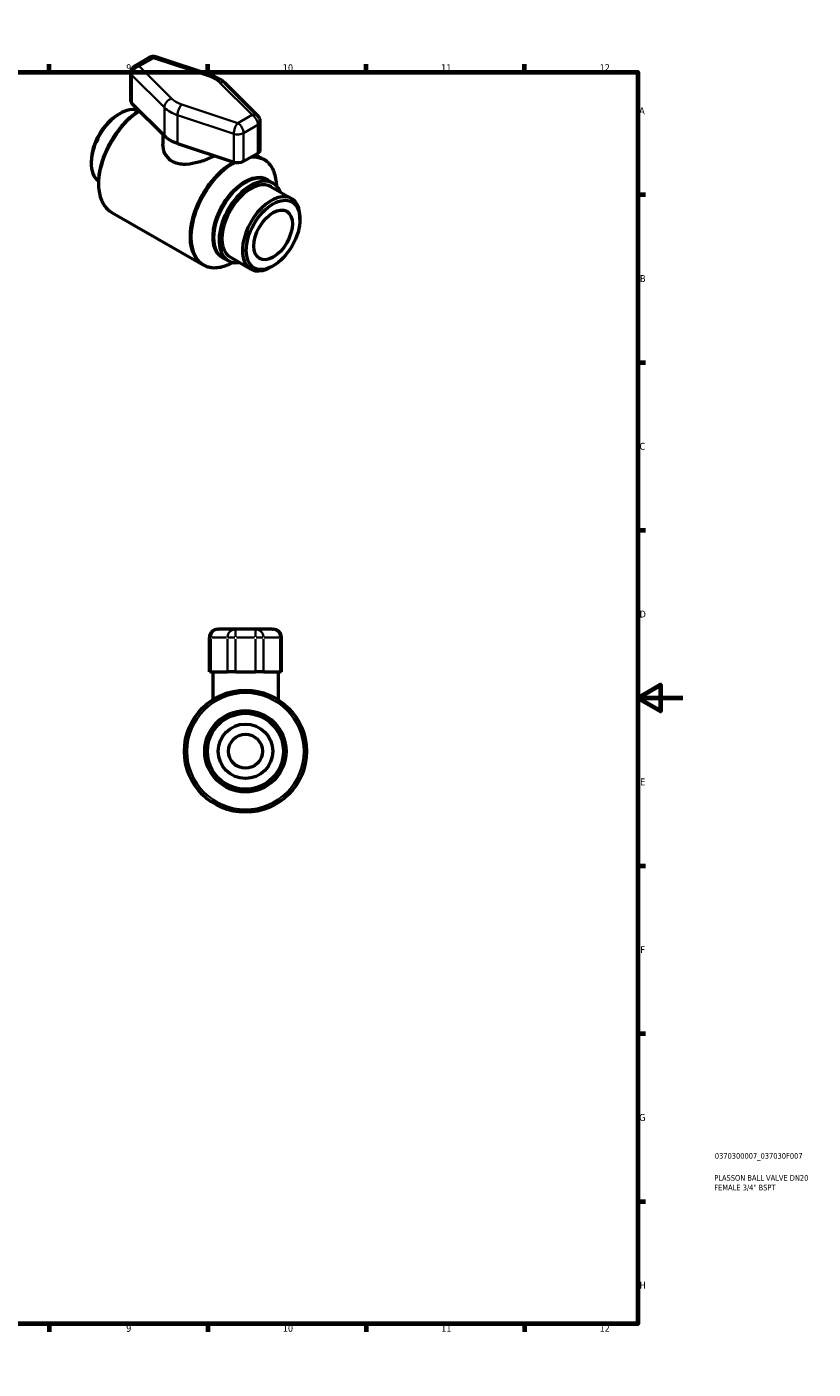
# Model space of a CAD drawing. Header units: millimetres. Extents: x 0 to 899, y -243 to 594.
# Tile 3 of 3: x 551 to 899, y 0 to 594. Entities that reach past the tile are written whole.
import ezdxf

# ---------------------------------------------------------------- set-up
doc = ezdxf.new("R2010")
doc.units = ezdxf.units.MM
for name, color, linetype, lineweight in [('Border (ANSI)', 7, 'Continuous', 70), ('Title (ISO)', 7, 'Continuous', 50), ('Visible (ANSI)', 7, 'Continuous', 50), ('Visible Narrow (ANSI)', 7, 'Continuous', 35)]:
    doc.layers.add(name, color=color, linetype=linetype, lineweight=lineweight)
doc.styles.add('Note Text (ANSI)', font='tahoma.ttf')
doc.styles.add('Note Text (ISO)', font='tahoma.ttf')

# ---------------------------------------------------------------- blocks, each defined once
blk = doc.blocks.new('Borders Default Border')
at = {"layer": 'Border (ANSI)'}
for p, q in [((70.08, 574), (70.08, 577.45)), ((140.17, 574), (140.17, 577.45)), ((210.25, 574), (210.25, 577.45)), ((280.33, 574), (280.33, 577.45)), ((350.42, 574), (350.42, 577.45)), ((490.58, 574), (490.58, 577.45)), ((560.67, 574), (560.67, 577.45)), ((630.75, 574), (630.75, 577.45)), ((700.83, 574), (700.83, 577.45)), ((770.92, 574), (770.92, 577.45)), ((20, 519.75), (16.55, 519.75)), ((821, 519.75), (824.45, 519.75)), ((20, 445.5), (16.55, 445.5)), ((821, 445.5), (824.45, 445.5)), ((20, 371.25), (16.55, 371.25)), ((821, 371.25), (824.45, 371.25)), ((20, 222.75), (16.55, 222.75)), ((821, 222.75), (824.45, 222.75)), ((20, 148.5), (16.55, 148.5)), ((821, 148.5), (824.45, 148.5)), ((20, 74.25), (16.55, 74.25)), ((821, 74.25), (824.45, 74.25)), ((70.08, 20), (70.08, 16.55)), ((140.17, 20), (140.17, 16.55)), ((210.25, 20), (210.25, 16.55)), ((280.33, 20), (280.33, 16.55)), ((350.42, 20), (350.42, 16.55)), ((490.58, 20), (490.58, 16.55)), ((560.67, 20), (560.67, 16.55)), ((630.75, 20), (630.75, 16.55)), ((700.83, 20), (700.83, 16.55)), ((770.92, 20), (770.92, 16.55))]:
    blk.add_line(p, q, dxfattribs=at)
at = {"layer": 'Border (ANSI)', "flags": 128}
for points in [[(420.5, 594), (420.5, 574), (414.73, 584), (426.27, 584), (420.5, 574)], [(20, 20), (20, 574), (821, 574), (821, 20), (20, 20)], [(0, 297), (20, 297), (10, 302.77), (10, 291.23), (20, 297)], [(841, 297), (821, 297), (831, 302.77), (831, 291.23), (821, 297)], [(420.5, 0), (420.5, 20), (414.73, 10), (426.27, 10), (420.5, 20)]]:
    blk.add_lwpolyline(points, dxfattribs=at)
at = {"layer": 'Border (ANSI)', "color": 230, "true_color": 0xff0080, "attachment_point": 7, "style": 'Note Text (ANSI)'}
for s, insert, char_height in [('1', (34.35, 574.4), 3.05), ('2', (104.2, 574.4), 3.05), ('3', (174.26, 574.34), 3.05), ('4', (244.23, 574.4), 3.05), ('5', (314.48, 574.34), 3.05), ('6', (384.49, 574.34), 3.05), ('7', (454.6, 574.4), 3.05), ('8', (524.63, 574.33), 3.05), ('9', (594.7, 574.34), 3.05), ('10', (663.96, 574.34), 3.048), ('11', (734.04, 574.4), 3.048), ('12', (804.13, 574.4), 3.048), ('A', (16.78, 555.35), 3.05), ('A', (821.63, 555.35), 3.05), ('B', (17.15, 481.1), 3.05), ('B', (821.99, 481.1), 3.05), ('C', (16.95, 406.8), 3.05), ('C', (821.8, 406.8), 3.05), ('D', (16.96, 332.6), 3.05), ('D', (821.81, 332.6), 3.05), ('E', (17.21, 258.35), 3.05), ('E', (822.05, 258.35), 3.05), ('F', (17.29, 184.1), 3.05), ('F', (822.14, 184.1), 3.05), ('G', (16.81, 109.79), 3.05), ('G', (821.66, 109.79), 3.05), ('H', (16.97, 35.6), 3.05), ('H', (821.81, 35.6), 3.05), ('1', (34.35, 16.55), 3.05), ('2', (104.2, 16.55), 3.05), ('3', (174.26, 16.49), 3.05), ('4', (244.23, 16.55), 3.05), ('5', (314.48, 16.49), 3.05), ('6', (384.49, 16.49), 3.05), ('7', (454.6, 16.55), 3.05), ('8', (524.63, 16.48), 3.05), ('9', (594.7, 16.49), 3.05), ('10', (663.96, 16.49), 3.048), ('11', (734.04, 16.55), 3.048), ('12', (804.13, 16.55), 3.048)]:
    blk.add_mtext(s, dxfattribs=dict(at, insert=insert, char_height=char_height))
blk = doc.blocks.new('Title Blocks ISO')
at = {"layer": 'Title (ISO)', "color": 232, "true_color": 0xca0064, "style": 'Note Text (ISO)'}
for tag, p in [('PART_NUMBER_001', (34.08, 73.13)), ('DESCRIPTION_001', (33.84, 63.4)), ('DESCRIPTION_002', (33.84, 59.12))]:
    blk.add_attdef(tag, p, '', height=2.5, dxfattribs=at)

msp = doc.modelspace()

# ---------------------------------------------------------------- linework, layer by layer
at = {"layer": 'Visible (ANSI)'}
for p, q in [((604.911, 580.388), (598.605, 576.757)), ((632.692, 572.429), (607.858, 580.686)), ((596.793, 561.128), (596.793, 573.622)), ((652.945, 554.664), (638.607, 568.965)), ((597.277, 560.086), (611.616, 545.785)), ((591.06, 555.125), (591.909, 555.618)), ((654.008, 539.609), (654.008, 552.103)), ((610.93, 546.469), (610.93, 542.1)), ((617.442, 542.43), (642.276, 534.173)), ((646.643, 534.504), (652.949, 538.136)), ((651.932, 537.551), (655.35, 535.582)), ((579.231, 534.583), (579.231, 533.601)), ((657.555, 526.004), (659.677, 524.783)), ((658.778, 523.223), (667.825, 518.013)), ((588.384, 511.832), (628.403, 488.787)), ((671.57, 508.762), (671.57, 509.744)), ((637.793, 491.688), (639.915, 490.466)), ((640.813, 492.026), (649.86, 486.816)), ((659.741, 488.22), (658.892, 487.727)), ((635.164, 327.427), (635.583, 327.427)), ((643.005, 327.427), (635.583, 327.427)), ((651.923, 327.427), (643.005, 327.427)), ((659.344, 327.427), (651.923, 327.427)), ((659.344, 327.427), (659.763, 327.427)), ((631.547, 308.527), (631.547, 323.81)), ((663.381, 308.527), (663.381, 323.81)), ((632.089, 308.527), (631.547, 308.527)), ((632.089, 308.527), (639.51, 308.527)), ((632.994, 308.527), (632.994, 296.222)), ((643.005, 308.527), (639.51, 308.527)), ((643.005, 308.527), (651.923, 308.527)), ((655.417, 308.527), (651.923, 308.527)), ((655.417, 308.527), (662.839, 308.527)), ((661.934, 308.527), (661.934, 296.222)), ((663.381, 308.527), (662.839, 308.527))]:
    msp.add_line(p, q, dxfattribs=at)
for radius in [27, 18, 16.794, 12.059, 7.524]:
    msp.add_circle((647.464, 273.427), radius, dxfattribs=at)
for centre, start, end in [((600.41, 573.622), 119.935992, 180), ((606.716, 577.254), 71.608615, 119.935992), ((650.391, 552.103), 0, 45.075234), ((635.164, 323.81), 90, 180), ((659.763, 323.81), 0, 90)]:
    msp.add_arc(centre, 3.618, start, end, dxfattribs=at)
for centre, major_axis, ratio, start_param, end_param in [((591.958, 540.93), (-8.983, -15.599), 0.5780931, 3.2040518, 6.2207261), ((600.41, 561.128), (-3.618, 0), 0.5758617, 0, 0.5236181), ((591.106, 541.422), (-8.381, -14.554), 0.5780931, 3.9289245, 5.4958534), ((625.401, 550.368), (15.917, 0), 0.5758617, 3.6652107, 4.1887709), ((650.391, 539.609), (3.618, 0), 0.5758617, 5.4977871, 6.2831853), ((644.085, 535.977), (3.618, 0), 0.5758617, 4.1887709, 5.4977871), ((649.796, 507.624), (9.881, 17.158), 0.5780931, 5.8534856, 9.8544776), ((649.796, 507.624), (8.983, 15.599), 0.5780931, 0, 3.1415927), ((658.843, 502.415), (8.983, 15.599), 0.5780931, 5.4958534, 10.2121098)]:
    msp.add_ellipse(centre, major_axis=major_axis, ratio=ratio, start_param=start_param, end_param=end_param, dxfattribs=at)
for major_axis in [(-8.381, -14.554), (-6.018, -10.45)]:
    msp.add_ellipse((659.695, 501.924), major_axis=major_axis, ratio=0.5780931, dxfattribs=at)
for points, knots in [([(638.607, 568.965), (638.289, 569.283), (637.952, 569.581), (637.244, 570.141), (636.874, 570.404), (636.106, 570.895), (635.707, 571.124), (634.885, 571.551), (634.461, 571.748), (633.592, 572.112), (633.147, 572.278), (632.692, 572.429)], [1.30901624, 1.30901624, 1.30901624, 1.30901624, 1.41372827, 1.41372827, 1.51844031, 1.51844031, 1.62315234, 1.62315234, 1.72786438, 1.72786438, 1.83257642, 1.83257642, 1.83257642, 1.83257642]), ([(600.477, 556.895), (599.806, 556.478), (599.14, 556.022), (596.431, 554), (594.447, 552.122), (590.805, 547.866), (589.146, 545.492), (586.31, 540.483), (585.132, 537.85), (583.373, 532.576), (582.793, 529.935), (582.301, 524.898), (582.392, 522.502), (583.27, 518.21), (584.054, 516.307), (586.053, 513.544), (587.137, 512.55), (588.384, 511.832)], [6.3239723, 6.3239723, 6.3239723, 6.3239723, 6.4293484, 6.4293484, 6.7568002, 6.7568002, 7.0830093, 7.0830093, 7.4086906, 7.4086906, 7.7349816, 7.7349816, 8.0624939, 8.0624939, 8.3873865, 8.3873865, 8.6413135, 8.6413135, 8.6413135, 8.6413135]), ([(633.941, 536.945), (633.776, 536.862), (633.608, 536.778), (632.637, 536.307), (631.777, 535.921), (629.101, 534.828), (627.184, 534.189), (623.61, 533.343), (621.697, 533.075), (619.026, 533.187), (618.167, 533.308), (616.568, 533.733), (615.828, 534.037), (614.509, 534.796), (613.899, 535.27), (612.831, 536.381), (612.374, 537.018), (611.281, 539.074), (610.93, 540.645), (610.93, 542.1)], [2.4518426, 2.4518426, 2.4518426, 2.4518426, 2.5112973, 2.5112973, 2.7898634, 2.7898634, 3.3469956, 3.3469956, 3.9062289, 3.9062289, 4.1858456, 4.1858456, 4.4654623, 4.4654623, 4.745079, 4.745079, 5.0246956, 5.0246956, 5.583929, 5.583929, 5.583929, 5.583929]), ([(661.31, 523.464), (661.282, 524.351), (661.207, 525.212), (660.923, 527.114), (660.683, 528.133), (660.04, 530.043), (659.638, 530.934), (658.673, 532.562), (658.11, 533.298), (656.835, 534.586), (656.123, 535.137), (655.35, 535.582)], [4.74774889, 4.74774889, 4.74774889, 4.74774889, 4.86985535, 4.86985535, 5.02732173, 5.02732173, 5.1847881, 5.1847881, 5.34225448, 5.34225448, 5.49972085, 5.49972085, 5.49972085, 5.49972085]), ([(628.403, 488.787), (629.176, 488.342), (630.01, 488.003), (631.763, 487.546), (632.683, 487.429), (634.575, 487.412), (635.548, 487.511), (637.522, 487.914), (638.524, 488.218), (640.311, 488.927), (641.094, 489.294), (641.875, 489.715)], [2.3581282, 2.3581282, 2.3581282, 2.3581282, 2.51559457, 2.51559457, 2.67306095, 2.67306095, 2.83052732, 2.83052732, 2.9879937, 2.9879937, 3.11010016, 3.11010016, 3.11010016, 3.11010016])]:
    msp.add_open_spline(points, degree=3, knots=knots, dxfattribs=at)
at = {"layer": 'Visible Narrow (ANSI)'}
for p, q in [((600.41, 576.58), (606.716, 580.211)), ((614.749, 562.278), (600.41, 576.58)), ((606.716, 580.211), (631.551, 571.954)), ((597.277, 560.086), (597.277, 572.58)), ((597.277, 572.58), (611.616, 558.279)), ((636.052, 569.362), (650.391, 555.061)), ((644.085, 551.429), (619.25, 559.686)), ((611.616, 545.785), (611.616, 558.279)), ((617.442, 554.925), (642.276, 546.667)), ((617.442, 542.43), (617.442, 554.925)), ((650.391, 555.061), (644.085, 551.429)), ((642.276, 546.667), (642.276, 534.173)), ((646.643, 546.999), (652.949, 550.63)), ((646.643, 534.504), (646.643, 546.999)), ((652.949, 550.63), (652.949, 538.136)), ((643.005, 327.416), (643.005, 324.094)), ((651.923, 324.094), (651.923, 327.416)), ((632.036, 323.81), (631.548, 323.81)), ((632.089, 309.291), (632.089, 323.046)), ((632.46, 323.81), (639.139, 323.81)), ((639.51, 323.046), (639.51, 309.291)), ((642.768, 323.81), (639.579, 323.81)), ((643.005, 309.291), (643.005, 323.046)), ((643.45, 323.81), (651.477, 323.81)), ((651.923, 323.046), (651.923, 309.291)), ((655.349, 323.81), (652.16, 323.81)), ((655.417, 309.291), (655.417, 323.046)), ((655.788, 323.81), (662.468, 323.81)), ((662.839, 309.291), (662.839, 323.046)), ((663.38, 323.81), (662.891, 323.81))]:
    msp.add_line(p, q, dxfattribs=at)
msp.add_circle((647.464, 273.427), 25.794, dxfattribs=at)
for centre, major_axis, ratio, start_param, end_param in [((600.41, 573.622), (2.555, 2.561), 0.7080087, 0.9534765, 2.5242729), ((600.41, 573.622), (-1.805, 3.135), 0.5780931, 5.4997209, 6.2831853), ((606.716, 577.254), (-1.805, 3.135), 0.5780931, 5.4997209, 6.2831853), ((606.716, 577.254), (1.141, 3.433), 0.4087872, 0, 0.6828308), ((600.41, 573.622), (-3.618, 0), 0.5758617, 0, 0.5236181), ((631.551, 568.996), (1.141, 3.433), 0.4087872, 0, 0.6828308), ((625.401, 565.82), (12.3, 0), 0.5758617, 0.5236181, 1.0471783), ((636.052, 566.404), (2.555, 2.561), 0.7080087, 0, 0.9534765), ((614.749, 559.321), (2.555, 2.561), 0.7080087, 0.9534765, 2.5242729), ((625.401, 565.82), (-12.3, 0), 0.5758617, 0.5236181, 1.0471783), ((619.25, 556.729), (1.141, 3.433), 0.4087872, 0.6828308, 2.2536271), ((601.858, 535.23), (-13.474, -23.398), 0.5780931, 3.9833039, 6.2831853), ((625.401, 562.863), (15.917, 0), 0.5758617, 3.6652107, 4.1887709), ((650.391, 552.103), (2.555, 2.561), 0.7080087, 0, 0.9534765), ((650.391, 552.103), (1.805, -3.135), 0.5780931, 0.7873319, 2.3581282), ((644.085, 548.472), (-1.141, -3.433), 0.4087872, 3.8244234, 5.3952197), ((644.085, 548.472), (3.618, 0), 0.5758617, 4.1887709, 5.4977871), ((644.085, 548.472), (-1.805, 3.135), 0.5780931, 3.9289245, 5.4997209), ((650.391, 552.103), (3.618, 0), 0.5758617, 5.4977871, 6.2831853), ((642.479, 511.837), (13.298, 23.092), 0.5780931, 5.5318373, 6.691451), ((641.876, 512.185), (13.474, 23.398), 0.5780931, 0, 0.3030545), ((641.876, 512.185), (-13.474, -23.398), 0.5780931, 3.922302, 6.2831853), ((642.479, 511.837), (-13.298, -23.092), 0.5780931, 3.891746, 7.0345333), ((647.071, 509.193), (10.057, 17.464), 0.5780931, 6.0956942, 9.6122691), ((647.674, 508.846), (-9.881, -17.158), 0.5780931, 3.1415927, 6.2831853), ((635.583, 323.81), (0, 3.618), 0.9659308, 0.0785398, 1.4922565), ((643.005, 323.81), (0, 3.618), 0.9659308, 0.0785398, 1.4922565), ((651.923, 323.81), (0, 3.618), 0.9659308, 4.7909288, 6.2046455), ((659.344, 323.81), (0, 3.618), 0.9659308, 4.7909288, 6.2046455)]:
    msp.add_ellipse(centre, major_axis=major_axis, ratio=ratio, start_param=start_param, end_param=end_param, dxfattribs=at)

# ---------------------------------------------------------------- block references
msp.add_blockref('Borders Default Border', (0, 0))
msp.add_blockref('Title Blocks ISO', (821, 20)).add_auto_attribs({'PART_NUMBER_001': '0370300007_037030F007', 'DESCRIPTION_001': 'PLASSON BALL VALVE DN20', 'DESCRIPTION_002': 'FEMALE 3/4" BSPT'})

doc.saveas('drawing.dxf')
